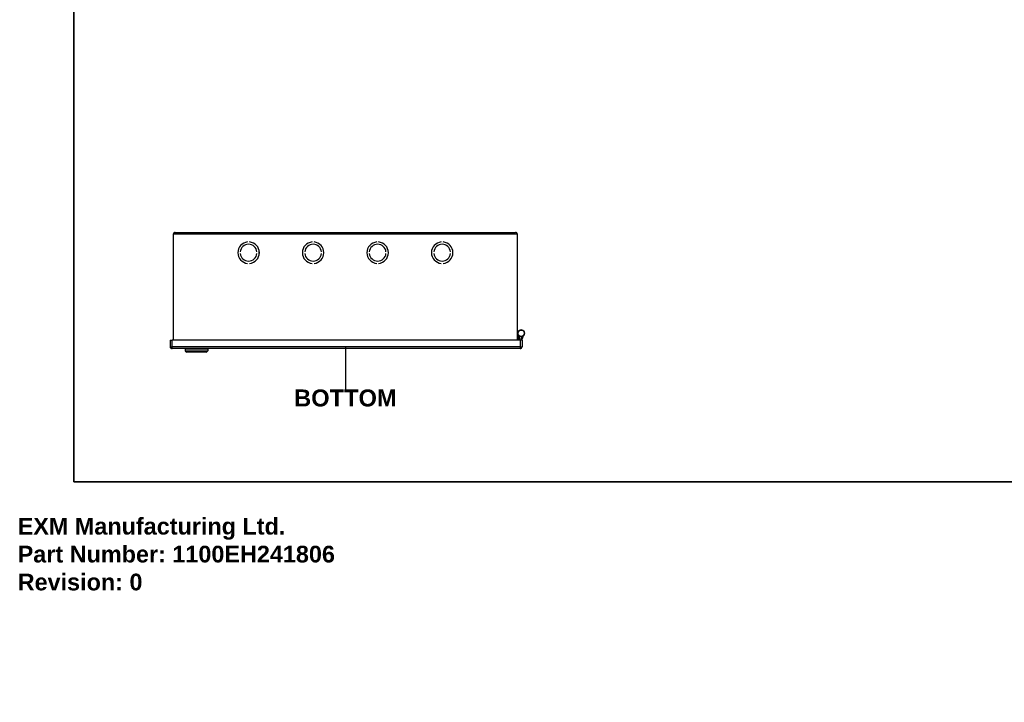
# Model space of a CAD drawing. Header units: inches. Extents: x 0 to 140, y -11 to 91.
# Tile 1 of 13: x 0 to 59, y -11 to 30. Entities that reach past the tile are written whole.
import ezdxf

# ---------------------------------------------------------------- set-up
doc = ezdxf.new("R2010")
doc.units = ezdxf.units.IN
doc.header["$LTSCALE"] = 8.43274
doc.header["$MEASUREMENT"] = 0
doc.layers.get('0').update_dxf_attribs({"lineweight": 25})
for name, color, linetype, lineweight in [('Sketch Geometry(ANSI)', 7, 'Continuous', 25), ('Symbols(ANSI)', 7, 'Continuous', 25), ('Visible Edges(ANSI)', 7, 'Continuous', 25), ('Visible Tangent Edges(ANSI)', 7, 'Continuous', 25)]:
    doc.layers.add(name, color=color, linetype=linetype, lineweight=lineweight)
doc.styles.add('Current-ANSI', font='arial.ttf')
doc.styles.add('Dimension-ANSI', font='arialbd.ttf')
doc.styles.get("Standard").update_dxf_attribs({"font": 'arialbd.ttf'})

# ---------------------------------------------------------------- blocks, each defined once
blk = doc.blocks.new('BOTTOM')
at = {"layer": 'Sketch Geometry(ANSI)'}
blk.add_line((0, 0.15), (0, -0.15), dxfattribs=at)
at = {"layer": 'Symbols(ANSI)', "color": 7, "insert": (0, -0.2119), "char_height": 0.12, "attachment_point": 5, "style": 'Dimension-ANSI'}
blk.add_mtext('\\fArial|b1|i0;BOTTOM', dxfattribs=at)
blk = doc.blocks.new('Borders 1_EXM - B (Inch)')
at = {"layer": 'Sketch Geometry(ANSI)', "linetype": 'Continuous', "lineweight": 35}
for p, q in [((0.3979, 10.5665), (0.3979, 0.2545)), ((0.3979, 0.2545), (16.3979, 0.2545))]:
    blk.add_line(p, q, dxfattribs=at)
at = {"layer": 'Symbols(ANSI)', "color": 7, "style": 'Current-ANSI'}
blk.add_attdef('FILENAME_AND_PATH_001', (6.0134, 10.7181), '', height=0.09, dxfattribs=at)

msp = doc.modelspace()

# ---------------------------------------------------------------- linework, layer by layer
at = {"layer": 'Visible Edges(ANSI)'}
for p, q in [((9.4047, 17.0539), (29.7334, 17.0539)), ((9.2916, 16.9408), (9.2916, 10.6211)), ((13.7314, 16.4798), (13.7315, 16.4797)), ((13.8456, 16.4797), (13.8456, 16.4798)), ((17.5843, 16.4798), (17.5843, 16.4797)), ((17.6985, 16.4797), (17.6985, 16.4798)), ((21.4395, 16.4798), (21.4395, 16.4797)), ((21.5537, 16.4797), (21.5537, 16.4798)), ((25.2924, 16.4798), (25.2924, 16.4797)), ((25.4066, 16.4797), (25.4066, 16.4798)), ((29.8464, 10.6211), (29.8464, 16.9408)), ((13.2911, 15.8857), (13.291, 15.8857)), ((14.286, 15.8857), (14.2859, 15.8857)), ((17.144, 15.8857), (17.1439, 15.8857)), ((18.1389, 15.8857), (18.1388, 15.8857)), ((20.9992, 15.8857), (20.9991, 15.8857)), ((21.9941, 15.8857), (21.994, 15.8857)), ((24.8521, 15.8857), (24.852, 15.8857)), ((25.847, 15.8857), (25.8469, 15.8857)), ((13.291, 15.7943), (13.2911, 15.7943)), ((14.2859, 15.7943), (14.286, 15.7943)), ((17.1439, 15.7943), (17.144, 15.7943)), ((18.1388, 15.7943), (18.1389, 15.7943)), ((20.9991, 15.7943), (20.9992, 15.7943)), ((21.994, 15.7943), (21.9941, 15.7943)), ((24.852, 15.7943), (24.8521, 15.7943)), ((25.8469, 15.7943), (25.847, 15.7943)), ((13.7315, 15.2003), (13.7314, 15.2002)), ((13.7315, 15.2003), (13.7315, 15.2002)), ((13.8456, 15.2002), (13.8456, 15.2003)), ((13.8456, 15.2002), (13.8456, 15.2003)), ((17.5843, 15.2003), (17.5843, 15.2002)), ((17.5844, 15.2003), (17.5844, 15.2002)), ((17.6985, 15.2002), (17.6985, 15.2003)), ((17.6985, 15.2002), (17.6985, 15.2003)), ((21.4395, 15.2003), (21.4395, 15.2002)), ((21.4396, 15.2003), (21.4395, 15.2002)), ((21.5536, 15.2002), (21.5536, 15.2003)), ((21.5537, 15.2002), (21.5537, 15.2003)), ((25.2924, 15.2003), (25.2924, 15.2002)), ((25.2924, 15.2003), (25.2924, 15.2002)), ((25.4065, 15.2002), (25.4065, 15.2003)), ((25.4066, 15.2002), (25.4066, 15.2003)), ((9.1067, 10.6211), (9.2197, 10.6211)), ((9.1067, 10.6211), (9.1067, 10.2203)), ((30.0052, 10.6211), (9.2197, 10.6211)), ((29.8701, 11.0199), (29.884, 10.6211)), ((29.9697, 10.6211), (29.9612, 10.863)), ((29.9853, 10.8496), (29.9843, 10.8473)), ((30.1183, 10.6211), (30.0052, 10.6211)), ((30.0406, 10.6665), (30.0406, 10.6211)), ((30.1077, 10.8353), (30.0512, 10.7143)), ((30.1183, 10.6211), (30.1183, 10.6665)), ((30.1183, 10.6211), (30.1183, 10.2203)), ((30.1216, 10.6815), (30.2358, 10.9265)), ((30.0052, 10.1072), (9.2197, 10.1072)), ((10.0025, 10.0848), (10.0025, 9.9814)), ((11.3512, 10.0848), (11.3512, 9.9814)), ((11.2622, 9.9004), (10.0915, 9.9004))]:
    msp.add_line(p, q, dxfattribs=at)
at = {"layer": 'Visible Edges(ANSI)', "flags": 128}
for points in [[(9.4047, 17.0539), (9.3999, 17.0536), (9.3952, 17.0529), (9.3905, 17.0517), (9.3858, 17.05), (9.3811, 17.0478), (9.3763, 17.0452), (9.3716, 17.0422), (9.367, 17.0387), (9.3622, 17.0348), (9.3575, 17.0305), (9.3528, 17.0258), (9.3481, 17.0207), (9.3434, 17.0153), (9.3387, 17.0096), (9.334, 17.0036), (9.3293, 16.9974), (9.3246, 16.9908), (9.3199, 16.9841), (9.3151, 16.9771), (9.3104, 16.9701), (9.3057, 16.9629), (9.301, 16.9556), (9.2963, 16.9482), (9.2916, 16.9408)], [(29.8464, 16.9408), (29.8417, 16.9482), (29.837, 16.9556), (29.8322, 16.9629), (29.8275, 16.9702), (29.8228, 16.9772), (29.8181, 16.9841), (29.8134, 16.9909), (29.8087, 16.9974), (29.804, 17.0036), (29.7993, 17.0097), (29.7946, 17.0154), (29.7899, 17.0208), (29.7852, 17.0258), (29.7805, 17.0305), (29.7758, 17.0348), (29.7711, 17.0387), (29.7663, 17.0422), (29.7616, 17.0453), (29.7569, 17.0479), (29.7522, 17.05), (29.7475, 17.0517), (29.7428, 17.0529), (29.7381, 17.0536), (29.7334, 17.0539)]]:
    msp.add_lwpolyline(points, dxfattribs=at)
at = {"layer": 'Visible Edges(ANSI)'}
msp.add_circle((30.068, 11.0268), 0.1956, dxfattribs=at)
for centre, radius, start, end in [((9.4047, 16.9408), 0.1131, 90, 180), ((29.7334, 16.9408), 0.1131, 0, 90), ((13.7885, 15.84), 0.6423, 95.099689, 264.905364), ((13.7885, 15.84), 0.6422, 95.099689, 264.905364), ((13.7885, 15.84), 0.6423, 275.094636, 84.900311), ((13.7885, 15.84), 0.6422, 275.094636, 84.900311), ((17.6414, 15.84), 0.6423, 95.099689, 264.905364), ((17.6414, 15.84), 0.6422, 95.099689, 264.905364), ((17.6414, 15.84), 0.6423, 275.094636, 84.900311), ((17.6414, 15.84), 0.6422, 275.094636, 84.900311), ((21.4966, 15.84), 0.6423, 95.099689, 264.905364), ((21.4966, 15.84), 0.6422, 95.099689, 264.905364), ((21.4966, 15.84), 0.6423, 275.094636, 84.900311), ((21.4966, 15.84), 0.6422, 275.094636, 84.900311), ((25.3495, 15.84), 0.6423, 95.099689, 264.905364), ((25.3495, 15.84), 0.6422, 95.099689, 264.905364), ((25.3495, 15.84), 0.6423, 275.094636, 84.900311), ((25.3495, 15.84), 0.6422, 275.094636, 84.900311), ((13.7885, 15.84), 0.4996, 5.245797, 174.754203), ((13.7885, 15.84), 0.4995, 5.247, 174.753), ((17.6414, 15.84), 0.4996, 5.245797, 174.754203), ((17.6414, 15.84), 0.4995, 5.247, 174.753), ((21.4966, 15.84), 0.4996, 5.245797, 174.754203), ((21.4966, 15.84), 0.4995, 5.247, 174.753), ((25.3495, 15.84), 0.4996, 5.245797, 174.754203), ((25.3495, 15.84), 0.4995, 5.247, 174.753), ((13.7885, 15.84), 0.4996, 185.245797, 354.754203), ((13.7885, 15.84), 0.4995, 185.247, 354.753), ((17.6414, 15.84), 0.4996, 185.245797, 354.754203), ((17.6414, 15.84), 0.4995, 185.247, 354.753), ((21.4966, 15.84), 0.4996, 185.245797, 354.754203), ((21.4966, 15.84), 0.4995, 185.247, 354.753), ((25.3495, 15.84), 0.4996, 185.245797, 354.754203), ((25.3495, 15.84), 0.4995, 185.247, 354.753), ((30.068, 11.0268), 0.198, 324.215606, 182), ((29.8638, 10.7453), 0.027, 94.722574, 130.125023), ((29.8601, 10.7901), 0.018, 274.722574, 2), ((30.068, 11.0268), 0.198, 245, 281.173925), ((30.1537, 10.6665), 0.1131, 155, 180), ((30.1537, 10.6665), 0.0354, 155, 180), ((9.2197, 10.2203), 0.1131, 180, 270), ((10.025, 10.0848), 0.0225, 90, 180), ((11.3287, 10.0848), 0.0225, 0, 90), ((30.0052, 10.2203), 0.1131, 270, 0), ((10.0474, 9.9814), 0.045, 180, 255.706462), ((10.0308, 9.916), 0.0225, 25.830497, 75.706462), ((10.0915, 9.9454), 0.045, 205.830497, 270), ((11.2622, 9.9454), 0.045, 270, 334.169503), ((11.3229, 9.916), 0.0225, 104.293538, 154.169503), ((11.3063, 9.9814), 0.045, 284.293538, 0)]:
    msp.add_arc(centre, radius, start, end, dxfattribs=at)
at = {"layer": 'Visible Tangent Edges(ANSI)'}
for p, q in [((29.8464, 16.9408), (9.2916, 16.9408)), ((9.2197, 10.2203), (9.2197, 10.6211)), ((29.8619, 10.7632), (29.879, 10.7638)), ((29.8619, 10.7632), (29.8668, 10.6211)), ((29.8701, 11.0199), (29.8725, 11.02)), ((30.0052, 10.6211), (30.0052, 10.2203)), ((30.1183, 10.6665), (30.0406, 10.6665)), ((30.0512, 10.7143), (30.1216, 10.6815)), ((9.1067, 10.2203), (9.2197, 10.2203)), ((9.2197, 10.1072), (9.2197, 10.2203)), ((30.0052, 10.2203), (9.2197, 10.2203)), ((11.3512, 10.0848), (10.0025, 10.0848)), ((30.0052, 10.2203), (30.1183, 10.2203)), ((30.0052, 10.2203), (30.0052, 10.1072)), ((10.0025, 9.9814), (11.3512, 9.9814)), ((10.0363, 9.9378), (11.3174, 9.9378)), ((11.3027, 9.9258), (10.051, 9.9258))]:
    msp.add_line(p, q, dxfattribs=at)
at = {"layer": 'Visible Tangent Edges(ANSI)', "flags": 128}
msp.add_lwpolyline([(29.8616, 10.7722), (29.8616, 10.7721), (29.8616, 10.7721), (29.8616, 10.772), (29.8616, 10.7719), (29.8617, 10.7717), (29.8617, 10.7715), (29.8617, 10.7712), (29.8617, 10.771), (29.8617, 10.7707), (29.8617, 10.7703), (29.8618, 10.7699), (29.8618, 10.7695), (29.8618, 10.7691), (29.8618, 10.7687), (29.8618, 10.7682), (29.8618, 10.7677), (29.8618, 10.7672), (29.8619, 10.7666), (29.8619, 10.7661), (29.8619, 10.7655), (29.8619, 10.7649), (29.8619, 10.7644), (29.8619, 10.7638), (29.8619, 10.7632)], dxfattribs=at)
at = {"layer": 'Visible Tangent Edges(ANSI)'}
msp.add_circle((30.068, 11.0268), 0.1932, dxfattribs=at)
msp.add_ellipse((29.8638, 10.7453), major_axis=(0.027, 0.0009), ratio=0.6666667, start_param=1.6183142, end_param=2.2481191, dxfattribs=at)

# ---------------------------------------------------------------- block references
at = {"xscale": 8.432740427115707, "yscale": 8.432740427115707, "zscale": 8.432740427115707}
for name, p in [('Borders 1_EXM - B (Inch)', (0, 0)), ('BOTTOM', (19.569, 8.9407))]:
    msp.add_blockref(name, p, dxfattribs=at)

# ---------------------------------------------------------------- texts
at = {"insert": (0, 0), "char_height": 1, "attachment_point": 1}
msp.add_mtext_dynamic_manual_height_columns('EXM Manufacturing Ltd.\\PPart Number: 1100EH241806\\PRevision: 0', width=6.990976, gutter_width=1, heights=[0], dxfattribs=at).dxf.set("width", 100)

doc.saveas('drawing.dxf')
